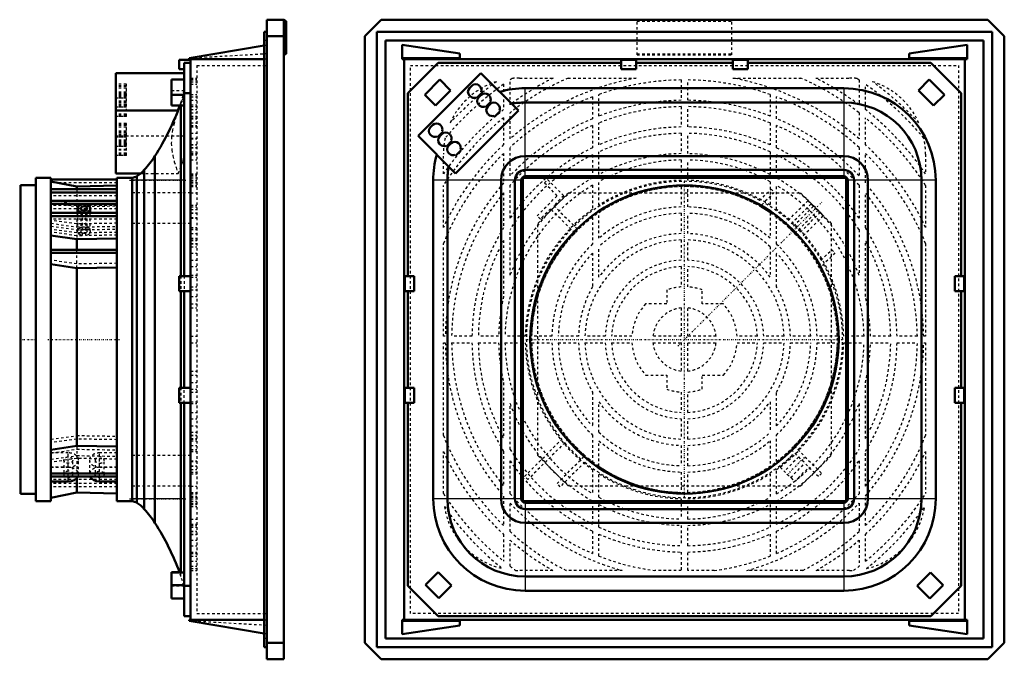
# Model space of a CAD drawing. Header units: millimetres. Extents: x 0 to 863, y -19 to 596.
# Tile 4 of 4: x 475 to 863, y 136 to 388. Entities that reach past the tile are written whole.
import ezdxf

# ---------------------------------------------------------------- set-up
doc = ezdxf.new("R2010")
doc.units = ezdxf.units.MM
doc.linetypes.add('Center', pattern=[1.5, 0.45, -0.5, 0.05, -0.5])
doc.linetypes.add('Dashed', pattern=[2, 1, -1])
for name, color, linetype, lineweight in [('AM_0', 7, 'Continuous', 50), ('AM_4', 3, 'Continuous', 25), ('AM_7', 7, 'Center', 25), ('AM_9', 6, 'Dashed', 25)]:
    doc.layers.add(name, color=color, linetype=linetype, lineweight=lineweight)

# ---------------------------------------------------------------- blocks, each defined once
blk = doc.blocks.new('4_EF250_115R5_0__0_in_EF250_115R5_0__1300')
at = {"layer": 'AM_0'}
for p, q in [((579.2, 387.6), (572.5, 387.6)), ((572.5, 387.6), (572.5, 135.6)), ((579.2, 387.6), (579.2, 135.6)), ((579.2, 387.5), (580.2, 387)), ((580.2, 387), (580.2, 374.2)), ((572.5, 382.85), (571.5, 382.85)), ((571.5, 382.85), (571.5, 140.35)), ((579.2, 381.1), (572.5, 381.1)), ((542, 372.5), (571.5, 377.49)), ((542, 372.1), (542, 372.5)), ((580.2, 374.2), (579.2, 373.7)), ((538, 371.83), (542.5, 371.83)), ((538, 368.1), (538, 371.83)), ((540, 370.6), (540, 286.58)), ((540, 370.6), (542.5, 370.6)), ((571.5, 372.1), (542, 372.1)), ((542.5, 372.1), (542.5, 151.1)), ((513, 366.56), (513, 327.01)), ((513, 366.56), (540, 366.56)), ((540, 368.1), (538, 368.1)), ((535, 363.97), (535, 353.74)), ((535, 363.97), (540, 363.97)), ((535, 357.98), (540, 357.98)), ((540, 358.6), (542.5, 358.6)), ((535, 353.74), (540, 353.74)), ((538.72, 286.58), (538.72, 353.74)), ((513, 351.76), (537.53, 351.76)), ((528.46, 189.33), (528.46, 333.87)), ((513, 327.01), (522.85, 327.01)), ((521.32, 197.28), (521.32, 325.92)), ((524.25, 194.81), (524.25, 328.39)), ((481.5, 322.35), (475.5, 322.35)), ((475.5, 322.35), (475.5, 200.85)), ((481.5, 325.35), (487.5, 325.35)), ((481.5, 325.35), (481.5, 197.85)), ((487.5, 325.35), (487.5, 197.85)), ((513.5, 324.6), (487.5, 324.6)), ((497.68, 321.85), (487.5, 323.91)), ((513.5, 322.21), (497.68, 321.85)), ((513.5, 197.85), (513.5, 325.35)), ((513.5, 325.35), (519.5, 325.35)), ((519.5, 325.35), (519.5, 197.85)), ((513.5, 320.85), (487.5, 320.85)), ((513.5, 319.58), (487.5, 319.58)), ((497.68, 321.85), (497.68, 320.85)), ((513.5, 316.26), (487.5, 316.26)), ((513.5, 314.99), (487.5, 314.99)), ((513.5, 311.52), (487.5, 311.52)), ((498, 313.22), (498, 311.52)), ((503, 311.52), (503, 313.22)), ((513.5, 310.25), (487.5, 310.25)), ((487.5, 302.59), (497.68, 301.13)), ((497.68, 301.13), (513.5, 301.38)), ((497.68, 301.13), (497.68, 296.96)), ((513.5, 296.96), (487.5, 296.96)), ((513.5, 295.69), (487.5, 295.69)), ((487.5, 291.24), (497.68, 289.71)), ((497.68, 289.71), (513.5, 289.98)), ((497.68, 289.71), (497.68, 219.64)), ((538, 286.58), (538, 280.62)), ((538, 286.58), (542.5, 286.58)), ((538, 280.62), (542.5, 280.62)), ((538.72, 280.62), (538.72, 242.58)), ((540, 280.62), (540, 242.58)), ((538, 242.58), (542.5, 242.58)), ((538, 236.62), (538, 242.58)), ((538, 236.62), (542.5, 236.62)), ((538.72, 169.77), (538.72, 236.62)), ((540, 236.62), (540, 152.6)), ((497.68, 219.64), (487.5, 218.18)), ((513.5, 219.38), (497.68, 219.64)), ((513.5, 208.84), (487.5, 208.84)), ((513.5, 207.57), (487.5, 207.57)), ((487.5, 205.62), (494.33, 205.62)), ((497.68, 206.9), (497.68, 201.35)), ((506.67, 205.62), (513.5, 205.62)), ((475.5, 200.85), (481.5, 200.85)), ((481.5, 197.85), (487.5, 197.85)), ((487.5, 199.28), (497.68, 201.35)), ((497.68, 201.35), (513.5, 200.99)), ((513.5, 197.85), (519.5, 197.85)), ((535, 169.91), (538.11, 169.91)), ((535, 169.91), (535, 159.54)), ((535, 169.77), (540, 169.77)), ((535, 164.76), (540, 164.76)), ((540, 164.6), (542.5, 164.6)), ((535, 159.54), (540, 159.54)), ((540, 152.6), (542.5, 152.6)), ((542, 150.7), (542, 151.1)), ((542, 151.1), (571.5, 151.1)), ((571.5, 145.71), (542, 150.7)), ((572.5, 140.35), (571.5, 140.35)), ((579.2, 142.1), (572.5, 142.1)), ((579.2, 135.6), (572.5, 135.6))]:
    blk.add_line(p, q, dxfattribs=at)
for centre, radius, start, end in [((441.24, 389.36), 103.37, 327.5353, 339.8466), ((486.65, 361.65), 50.2, 318.5095, 326.4013), ((519.38, 328.9), 3.56, 271.8376, 303.0293), ((515.25, 336.08), 11.83, 300.8717, 319.485), ((519.38, 194.3), 3.56, 56.9707, 88.1624), ((515.25, 187.12), 11.83, 40.515, 59.1283), ((486.65, 161.55), 50.2, 33.5987, 41.4905), ((441.24, 133.84), 103.38, 20.3397, 32.4647)]:
    blk.add_arc(centre, radius, start, end, dxfattribs=at)
for centre, major_axis, start_param, end_param in [((500.5, 313.22), (-2.5, 0), 1.854284, 7.570494), ((494.33, 208.45), (4, 0), 4.712389, 5.965726), ((506.67, 208.45), (4, 0), 3.459052, 4.712389)]:
    blk.add_ellipse(centre, major_axis=major_axis, ratio=0.707107, start_param=start_param, end_param=end_param, dxfattribs=at)
blk.add_ellipse((500.5, 313.22), major_axis=(-1.2, 0), ratio=0.707107, dxfattribs=at)
at = {"layer": 'AM_4'}
for p, q in [((540, 324.34), (519.5, 324.34)), ((494.33, 205.62), (494.33, 207.57)), ((506.67, 205.62), (506.67, 207.57)), ((540, 198.86), (519.5, 198.86))]:
    blk.add_line(p, q, dxfattribs=at)
at = {"layer": 'AM_7'}
for p, q in [((518.47, 324.34), (541.02, 324.34)), ((475.17, 261.6), (482.32, 261.6)), ((486.2, 261.6), (514.8, 261.6)), ((518.47, 198.86), (541.02, 198.86))]:
    blk.add_line(p, q, dxfattribs=at)
at = {"layer": 'AM_9'}
for p, q in [((572.5, 379.35), (571.5, 379.35)), ((571.5, 377.49), (572.5, 377.66)), ((542, 372.5), (572.5, 374.25)), ((545, 369.6), (545, 153.6)), ((545, 369.6), (572.5, 369.6)), ((572.5, 372.1), (571.5, 372.1)), ((517.2, 362.16), (513, 362.16)), ((517.2, 361.54), (513, 361.54)), ((517.2, 361.33), (513, 361.33)), ((517.2, 349.48), (517.2, 362.16)), ((535, 363.97), (540, 363.97)), ((542.5, 364.6), (545, 364.6)), ((542.5, 364.46), (545, 364.46)), ((542.5, 363.89), (545, 363.89)), ((542.5, 363.84), (545, 363.84)), ((542.5, 363.18), (545, 363.18)), ((542.5, 362.17), (545, 362.17)), ((517.2, 360.62), (513, 360.62)), ((517.2, 359.09), (513, 359.09)), ((517.2, 358.82), (513, 358.82)), ((517.2, 358.55), (513, 358.55)), ((517.2, 357.93), (513, 357.93)), ((517.2, 357.72), (513, 357.72)), ((517.2, 357.65), (513, 357.65)), ((517.2, 357.44), (513, 357.44)), ((517.2, 357.02), (513, 357.02)), ((517.2, 356.97), (513, 356.97)), ((535, 359.73), (540, 359.73)), ((535, 359.73), (540, 359.73)), ((535, 357.98), (540, 357.98)), ((542.5, 358.12), (545, 358.12)), ((542.5, 357.21), (545, 357.21)), ((513, 356.82), (517.2, 356.82)), ((517.2, 356.7), (513, 356.7)), ((517.2, 355.48), (513, 355.48)), ((517.2, 355.21), (513, 355.21)), ((517.2, 354.94), (513, 354.94)), ((517.2, 354.33), (513, 354.33)), ((517.2, 354.12), (513, 354.12)), ((517.2, 354.05), (513, 354.05)), ((517.2, 353.83), (513, 353.83)), ((517.2, 353.41), (513, 353.41)), ((517.2, 353.36), (513, 353.36)), ((513, 353.22), (517.2, 353.22)), ((517.2, 353.09), (513, 353.09)), ((535, 353.74), (540, 353.74)), ((538.72, 354.49), (537.58, 351.76)), ((538.72, 353.74), (538.72, 354.97)), ((542.5, 355.84), (545, 355.84)), ((542.5, 354.1), (545, 354.1)), ((542.5, 353.34), (545, 353.34)), ((517.2, 351.87), (513, 351.87)), ((517.2, 351.61), (513, 351.61)), ((517.2, 350.44), (513, 350.44)), ((517.2, 350.23), (513, 350.23)), ((517.2, 349.75), (513, 349.75)), ((513, 349.61), (517.2, 349.61)), ((517.2, 349.48), (513, 349.48)), ((537.53, 351.76), (537.58, 351.76)), ((542.5, 352.19), (545, 352.19)), ((542.5, 350.96), (545, 350.96)), ((542.5, 349.6), (545, 349.6)), ((517.2, 346.76), (513, 346.76)), ((517.2, 346.14), (513, 346.14)), ((517.2, 345.93), (513, 345.93)), ((517.2, 334.08), (517.2, 346.76)), ((542.5, 348.98), (545, 348.98)), ((542.5, 348.6), (545, 348.6)), ((542.5, 346.97), (545, 346.97)), ((542.5, 346.92), (545, 346.92)), ((542.5, 345.88), (545, 345.88)), ((542.5, 345.34), (545, 345.34)), ((517.2, 345.22), (513, 345.22)), ((517.2, 343.69), (513, 343.69)), ((517.2, 343.42), (513, 343.42)), ((517.2, 343.15), (513, 343.15)), ((517.2, 342.53), (513, 342.53)), ((517.2, 342.32), (513, 342.32)), ((517.2, 342.25), (513, 342.25)), ((517.2, 342.04), (513, 342.04)), ((513, 341.81), (540, 341.81)), ((517.2, 341.62), (513, 341.62)), ((517.2, 341.57), (513, 341.57)), ((513, 341.42), (517.2, 341.42)), ((542.5, 342.84), (545, 342.84)), ((517.2, 341.3), (513, 341.3)), ((517.2, 340.08), (513, 340.08)), ((517.2, 339.81), (513, 339.81)), ((517.2, 339.54), (513, 339.54)), ((517.2, 338.93), (513, 338.93)), ((517.2, 338.72), (513, 338.72)), ((517.2, 338.65), (513, 338.65)), ((517.2, 338.43), (513, 338.43)), ((517.2, 338.01), (513, 338.01)), ((517.2, 337.96), (513, 337.96)), ((513, 337.82), (517.2, 337.82)), ((517.2, 337.69), (513, 337.69)), ((542.5, 340.93), (545, 340.93)), ((542.5, 340.63), (545, 340.63)), ((542.5, 338.38), (545, 338.38)), ((542.5, 338.25), (545, 338.25)), ((517.2, 336.47), (513, 336.47)), ((517.2, 336.21), (513, 336.21)), ((517.2, 335.04), (513, 335.04)), ((517.2, 334.83), (513, 334.83)), ((517.2, 334.35), (513, 334.35)), ((513, 334.21), (517.2, 334.21)), ((517.2, 334.08), (513, 334.08)), ((542.5, 337.29), (545, 337.29)), ((542.5, 337.1), (545, 337.1)), ((542.5, 335.51), (545, 335.51)), ((542.5, 334.94), (545, 334.94)), ((542.5, 334.84), (545, 334.84)), ((542.5, 334.6), (545, 334.6)), ((542.5, 334.31), (545, 334.31)), ((537.58, 327.01), (538.72, 329.74)), ((542.5, 332.34), (545, 332.34)), ((522.85, 327.01), (537.58, 327.01)), ((542.5, 326.85), (545, 326.85)), ((542.5, 326.61), (545, 326.61)), ((542.5, 326.07), (545, 326.07)), ((513.5, 323.33), (487.5, 323.33)), ((542.5, 325.25), (545, 325.25)), ((542.5, 324.34), (545, 324.34)), ((542.5, 323.78), (545, 323.78)), ((542.5, 323.3), (545, 323.3)), ((542.5, 322.36), (545, 322.36)), ((542.5, 322.32), (545, 322.32)), ((513.5, 318.25), (487.5, 318.25)), ((497.68, 320.85), (497.68, 301.13)), ((542.5, 319.35), (519.5, 319.35)), ((542.5, 321.84), (545, 321.84)), ((542.5, 319.4), (545, 319.4)), ((497.68, 314.89), (487.5, 316.41)), ((487.5, 315.5), (497.68, 313.98)), ((513.5, 314.36), (487.5, 314.36)), ((499.95, 314.92), (497.68, 314.89)), ((497.68, 313.98), (513.5, 314.25)), ((513.5, 315.15), (500.9, 314.94)), ((542.5, 314.5), (545, 314.5)), ((513.5, 313.09), (487.5, 313.09)), ((498, 311.52), (498, 304.21)), ((499.3, 313.22), (499.3, 304.23)), ((499.8, 311.52), (499.8, 302.5)), ((499.8, 311.52), (501.2, 311.52)), ((501.2, 302.53), (501.2, 311.52)), ((501.7, 304.27), (501.7, 313.22)), ((503, 304.28), (503, 311.52)), ((542.5, 313.83), (545, 313.83)), ((542.5, 312.82), (545, 312.82)), ((542.5, 311.51), (545, 311.51)), ((542.5, 311.33), (545, 311.33)), ((513.5, 310.33), (487.5, 310.33)), ((513.5, 309.06), (487.5, 309.06)), ((497.68, 307.13), (487.5, 308.6)), ((487.5, 307.4), (497.68, 305.93)), ((513.5, 307.39), (497.68, 307.13)), ((542.5, 307.35), (519.5, 307.35)), ((542.5, 309.72), (545, 309.72)), ((542.5, 309.43), (545, 309.43)), ((487.5, 306.29), (497.68, 304.83)), ((497.68, 303.56), (487.5, 305.02)), ((497.68, 302.47), (487.5, 303.93)), ((497.68, 305.93), (513.5, 306.19)), ((497.68, 304.83), (513.5, 305.09)), ((513.5, 303.81), (497.68, 303.56)), ((513.5, 302.72), (501.2, 302.53)), ((542.5, 305.73), (545, 305.73)), ((542.5, 305.62), (545, 305.62)), ((542.5, 304.9), (545, 304.9)), ((542.5, 303.33), (545, 303.33)), ((499.8, 302.5), (497.68, 302.47)), ((542.5, 301.49), (545, 301.49)), ((542.5, 300.83), (545, 300.83)), ((542.5, 300.65), (545, 300.65)), ((542.5, 299.42), (545, 299.42)), ((542.5, 299.23), (545, 299.23)), ((497.68, 289.71), (497.68, 296.96)), ((542.5, 298.15), (545, 298.15)), ((542.5, 295.67), (545, 295.67)), ((497.68, 291.36), (487.5, 292.87)), ((513.5, 291.62), (497.68, 291.36)), ((542.5, 292.82), (545, 292.82)), ((542.5, 290.32), (545, 290.32)), ((538.72, 286.58), (538.72, 280.62)), ((540, 286.58), (540, 280.62)), ((542.5, 286.88), (545, 286.88)), ((542.5, 286.18), (545, 286.18)), ((542.5, 282.31), (545, 282.31)), ((542.5, 281.13), (545, 281.13)), ((542.5, 278.6), (545, 278.6)), ((542.5, 275.6), (545, 275.6)), ((542.5, 274.04), (545, 274.04)), ((542.5, 262.85), (545, 262.85)), ((542.5, 260.35), (545, 260.35)), ((542.5, 249.16), (545, 249.16)), ((542.5, 247.6), (545, 247.6)), ((542.5, 244.6), (545, 244.6)), ((538.72, 242.58), (538.72, 236.62)), ((540, 236.62), (540, 242.58)), ((542.5, 242.07), (545, 242.07)), ((542.5, 240.89), (545, 240.89)), ((542.5, 237.02), (545, 237.02)), ((542.5, 236.32), (545, 236.32)), ((542.5, 232.88), (545, 232.88)), ((542.5, 230.37), (545, 230.37)), ((542.5, 227.53), (545, 227.53)), ((542.5, 225.05), (545, 225.05)), ((487.5, 222.29), (497.68, 223.76)), ((497.68, 222.37), (487.5, 220.91)), ((497.68, 223.76), (513.5, 223.51)), ((513.5, 222.12), (497.68, 222.37)), ((542.5, 223.97), (545, 223.97)), ((542.5, 223.78), (545, 223.78)), ((542.5, 222.55), (545, 222.55)), ((542.5, 222.37), (545, 222.37)), ((542.5, 221.71), (545, 221.71)), ((487.71, 216.93), (497.68, 218.37)), ((497.68, 219.64), (497.68, 206.9)), ((497.68, 218.37), (513.5, 218.11)), ((542.5, 219.87), (545, 219.87)), ((542.5, 218.3), (545, 218.3)), ((542.5, 217.58), (545, 217.58)), ((542.5, 217.47), (545, 217.47)), ((487.5, 214.4), (497.68, 215.87)), ((497.68, 214.71), (487.5, 213.24)), ((494.33, 216.93), (487.71, 216.93)), ((492.58, 214.1), (492.58, 208.45)), ((494.33, 207.57), (494.33, 216.93)), ((496.08, 208.45), (496.08, 214.1)), ((497.68, 215.87), (513.5, 215.61)), ((513.5, 214.46), (497.68, 214.71)), ((498.33, 208.45), (498.33, 214.1)), ((502.67, 214.1), (502.67, 208.45)), ((504.92, 214.1), (504.92, 208.45)), ((513.5, 216.93), (506.67, 216.93)), ((506.67, 207.57), (506.67, 216.93)), ((508.42, 208.45), (508.42, 214.1)), ((542.5, 215.85), (519.5, 215.85)), ((542.5, 213.77), (545, 213.77)), ((542.5, 213.47), (545, 213.47)), ((494.33, 211.28), (487.5, 211.28)), ((487.5, 211.28), (494.33, 211.28)), ((513.5, 211.28), (506.67, 211.28)), ((506.67, 211.28), (513.5, 211.28)), ((542.5, 211.86), (545, 211.86)), ((542.5, 211.69), (545, 211.69)), ((542.5, 210.38), (545, 210.38)), ((513.5, 207.65), (487.5, 207.65)), ((513.5, 206.38), (487.5, 206.38)), ((542.5, 209.36), (545, 209.36)), ((542.5, 208.7), (545, 208.7)), ((513.5, 204.87), (487.5, 204.87)), ((513.5, 203.6), (487.5, 203.6)), ((542.5, 203.85), (519.5, 203.85)), ((542.5, 203.79), (545, 203.79)), ((542.5, 201.36), (545, 201.36)), ((542.5, 200.87), (545, 200.87)), ((542.5, 200.84), (545, 200.84)), ((542.5, 199.9), (545, 199.9)), ((542.5, 199.42), (545, 199.42)), ((542.5, 198.86), (545, 198.86)), ((542.5, 197.95), (545, 197.95)), ((542.5, 197.13), (545, 197.13)), ((542.5, 196.59), (545, 196.59)), ((542.5, 195.79), (545, 195.79)), ((542.5, 190.86), (545, 190.86)), ((542.5, 188.88), (545, 188.88)), ((542.5, 188.36), (545, 188.36)), ((542.5, 188.26), (545, 188.26)), ((542.5, 187.69), (545, 187.69)), ((542.5, 186.1), (545, 186.1)), ((542.5, 185.91), (545, 185.91)), ((542.5, 184.95), (545, 184.95)), ((542.5, 184.81), (545, 184.81)), ((542.5, 182.57), (545, 182.57)), ((542.5, 180.36), (545, 180.36)), ((542.5, 177.86), (545, 177.86)), ((542.5, 177.31), (545, 177.31)), ((542.5, 176.28), (545, 176.28)), ((542.5, 174.21), (545, 174.21)), ((542.5, 172.23), (545, 172.23)), ((542.5, 171.35), (545, 171.35)), ((538.11, 169.91), (540, 169.91)), ((538.72, 168.23), (538.72, 169.77)), ((542.5, 170.64), (545, 170.64)), ((542.5, 170.6), (545, 170.6)), ((535, 164.9), (540, 164.9)), ((535, 164.69), (540, 164.69)), ((535, 164.55), (540, 164.55)), ((535, 159.68), (540, 159.68)), ((545, 153.6), (572.5, 153.6)), ((572.5, 148.95), (541.99, 150.7)), ((571.5, 151.1), (572.5, 151.1)), ((572.5, 145.54), (571.5, 145.71)), ((572.5, 143.85), (571.5, 143.85))]:
    blk.add_line(p, q, dxfattribs=at)
for points in [[(540, 359.17), (539.82, 357.99), (539.55, 356.82), (539.18, 355.65), (538.72, 354.49)], [(537.58, 351.76), (536.73, 349.24), (535.98, 346.72), (535.38, 344.17), (535.01, 341.54), (534.91, 338.9), (535.11, 336.26), (535.52, 333.93), (536.1, 331.61), (536.8, 329.3), (537.58, 327.01)], [(538.72, 329.74), (539.17, 330.88), (539.54, 332.04), (539.82, 333.23), (540, 334.42)], [(498, 304.2), (498.12, 304.75), (498.51, 305.27), (499.12, 305.67), (499.89, 305.92), (500.73, 305.97), (501.54, 305.84), (502.23, 305.53), (502.73, 305.07), (502.98, 304.51), (503, 304.29)], [(499.8, 302.5), (499.22, 302.68), (498.58, 303.06), (498.16, 303.58), (498, 304.16), (498, 304.2)], [(499.3, 304.23), (499.3, 304.28), (499.39, 304.56), (499.61, 304.8), (499.93, 304.98), (500.31, 305.07), (500.71, 305.08), (501.09, 304.99), (501.4, 304.81), (501.61, 304.58), (501.7, 304.3), (501.7, 304.27)], [(499.8, 303.54), (499.52, 303.74), (499.34, 304), (499.3, 304.23)], [(501.7, 304.27), (501.65, 304.02), (501.47, 303.76), (501.18, 303.55), (500.81, 303.42), (500.41, 303.39), (500.02, 303.45), (499.8, 303.54)], [(503, 304.29), (502.94, 303.92), (502.64, 303.36), (502.09, 302.89), (501.36, 302.57), (501.2, 302.53)], [(487.71, 216.93), (487.68, 216.74), (487.5, 215.83)]]:
    blk.add_lwpolyline(points, dxfattribs=at)
for centre, radius, start, end in [((518.72, 362.46), 21.36, 339.4858, 355.009), ((441.24, 389.36), 103.37, 339.8466, 340.571), ((441.24, 133.84), 103.37, 19.429, 20.3397), ((518.72, 160.74), 21.36, 4.991, 20.5142)]:
    blk.add_arc(centre, radius, start, end, dxfattribs=at)
for centre in [(494.33, 214.1), (506.67, 208.45)]:
    blk.add_ellipse(centre, major_axis=(1.75, 0), ratio=0.707107, dxfattribs=at)
for centre, major_axis, start_param, end_param in [((494.33, 214.1), (4, 0), 6.283185, 7.853982), ((494.33, 214.1), (4, 0), 4.712389, 6.283185), ((506.67, 214.1), (4, 0), 1.570796, 3.141593), ((506.67, 214.1), (4, 0), 3.141593, 4.712389), ((506.67, 214.1), (1.75, 0), 4.712389, 9.424778), ((506.67, 214.1), (1.75, 0), 3.141593, 4.712389), ((494.33, 208.45), (1.75, 0), 1.570796, 3.141593), ((494.33, 208.45), (4, 0), 5.965726, 7.853982), ((494.33, 208.45), (1.75, 0), 0, 1.570796), ((506.67, 208.45), (4, 0), 1.570796, 3.459052), ((494.33, 208.45), (1.75, 0), 3.141593, 6.283185)]:
    blk.add_ellipse(centre, major_axis=major_axis, ratio=0.707107, start_param=start_param, end_param=end_param, dxfattribs=at)
blk = doc.blocks.new('5_EF250_115R5_0__0_in_EF250_115R5_0__1300')
at = {"layer": 'AM_0'}
for p, q in [((611.1, 381.1), (617.6, 387.6)), ((617.6, 387.6), (856.6, 387.6)), ((856.6, 387.6), (863.1, 381.1)), ((611.1, 142.1), (611.1, 381.1)), ((615.85, 382.85), (858.35, 382.85)), ((615.85, 140.35), (615.85, 382.85)), ((858.35, 382.85), (858.35, 140.35)), ((863.1, 381.1), (863.1, 142.1)), ((619.35, 379.35), (854.85, 379.35)), ((619.35, 143.85), (619.35, 379.35)), ((648.6, 374.25), (625.8, 377.66)), ((625.8, 372.1), (625.8, 377.66)), ((848.4, 377.66), (825.6, 374.25)), ((848.4, 372.1), (848.4, 377.66)), ((854.85, 379.35), (854.85, 143.85)), ((648.6, 372.5), (625.8, 372.5)), ((648.6, 372.1), (648.6, 374.25)), ((825.6, 372.1), (825.6, 374.25)), ((848.4, 372.5), (825.6, 372.5)), ((848.4, 372.1), (625.8, 372.1)), ((626.6, 151.1), (626.6, 372.1)), ((628.1, 358.6), (640.1, 370.6)), ((640.1, 370.6), (712.12, 370.6)), ((712.12, 371.83), (718.08, 371.83)), ((712.12, 368.1), (712.12, 371.83)), ((718.08, 368.1), (718.08, 371.83)), ((718.08, 370.6), (756.12, 370.6)), ((756.12, 368.1), (756.12, 371.83)), ((762.08, 371.83), (756.12, 371.83)), ((762.08, 368.1), (762.08, 371.83)), ((762.08, 370.6), (834.1, 370.6)), ((834.1, 370.6), (846.1, 358.6)), ((847.6, 372.1), (847.6, 151.1)), ((632.14, 341.81), (656.89, 366.56)), ((656.89, 366.56), (671.69, 351.76)), ((712.12, 368.1), (718.08, 368.1)), ((762.08, 368.1), (756.12, 368.1)), ((634.73, 357.98), (640.71, 363.97)), ((640.71, 363.97), (644.96, 359.73)), ((653.33, 361.54), (652.41, 360.62)), ((656.52, 361.33), (656.3, 361.54)), ((829.24, 359.73), (833.48, 363.97)), ((833.48, 363.97), (839.47, 357.98)), ((628.1, 286.58), (628.1, 358.6)), ((638.97, 353.74), (634.73, 357.98)), ((644.96, 359.73), (638.97, 353.74)), ((652.41, 357.65), (652.63, 357.44)), ((654.87, 356.97), (655.14, 356.7)), ((655.14, 356.7), (657.26, 358.82)), ((656.94, 357.93), (656.02, 357.02)), ((657.26, 358.82), (656.99, 359.09)), ((660.12, 357.72), (659.91, 357.93)), ((674.35, 360.6), (799.84, 360.6)), ((835.23, 353.74), (829.24, 359.73)), ((839.47, 357.98), (835.23, 353.74)), ((846.1, 358.6), (846.1, 286.58)), ((656.02, 354.05), (656.23, 353.83)), ((658.47, 353.36), (658.74, 353.09)), ((658.74, 353.09), (660.86, 355.21)), ((660.55, 354.33), (659.63, 353.41)), ((660.86, 355.21), (660.6, 355.48)), ((663.73, 354.12), (663.52, 354.33)), ((674.35, 354.97), (799.84, 354.97)), ((671.69, 351.76), (646.94, 327.01)), ((659.63, 350.44), (659.84, 350.23)), ((662.08, 349.75), (662.35, 349.48)), ((662.35, 349.48), (664.47, 351.61)), ((664.47, 351.61), (664.2, 351.87)), ((637.93, 346.14), (637.01, 345.22)), ((641.12, 345.93), (640.9, 346.14)), ((646.94, 327.01), (632.14, 341.81)), ((637.01, 342.25), (637.23, 342.04)), ((639.47, 341.57), (639.74, 341.3)), ((639.74, 341.3), (641.86, 343.42)), ((641.54, 342.53), (640.62, 341.62)), ((641.86, 343.42), (641.59, 343.69)), ((644.72, 342.32), (644.51, 342.53)), ((640.62, 338.65), (640.83, 338.43)), ((643.07, 337.96), (643.34, 337.69)), ((643.34, 337.69), (645.46, 339.81)), ((645.15, 338.93), (644.23, 338.01)), ((645.46, 339.81), (645.2, 340.08)), ((648.33, 338.72), (648.12, 338.93)), ((644.23, 335.04), (644.44, 334.83)), ((646.68, 334.35), (646.95, 334.08)), ((646.95, 334.08), (649.07, 336.21)), ((649.07, 336.21), (648.8, 336.47)), ((674.35, 333.87), (799.84, 333.87)), ((674.35, 328.39), (799.84, 328.39)), ((674.35, 325.92), (799.84, 325.92)), ((638.1, 324.34), (638.1, 198.86)), ((643.73, 324.34), (643.73, 198.86)), ((664.83, 324.34), (664.83, 198.86)), ((670.31, 324.34), (670.31, 198.86)), ((672.78, 324.34), (672.78, 198.86)), ((673.35, 325.35), (800.85, 325.35)), ((673.35, 197.85), (673.35, 325.35)), ((800.85, 325.35), (800.85, 197.85)), ((801.42, 324.34), (801.42, 198.86)), ((803.89, 324.34), (803.89, 198.86)), ((809.37, 324.34), (809.37, 198.86)), ((830.47, 324.34), (830.47, 198.86)), ((836.1, 324.34), (836.1, 198.86)), ((626.87, 286.58), (630.6, 286.58)), ((626.87, 286.58), (626.87, 280.62)), ((630.6, 286.58), (630.6, 280.62)), ((843.6, 286.58), (847.33, 286.58)), ((843.6, 286.58), (843.6, 280.62)), ((847.33, 286.58), (847.33, 280.62)), ((626.87, 280.62), (630.6, 280.62)), ((628.1, 242.58), (628.1, 280.62)), ((843.6, 280.62), (847.33, 280.62)), ((846.1, 280.62), (846.1, 242.58)), ((626.87, 242.58), (630.6, 242.58)), ((626.87, 236.62), (626.87, 242.58)), ((630.6, 236.62), (630.6, 242.58)), ((843.6, 242.58), (847.33, 242.58)), ((843.6, 236.62), (843.6, 242.58)), ((847.33, 236.62), (847.33, 242.58)), ((626.87, 236.62), (630.6, 236.62)), ((628.1, 164.6), (628.1, 236.62)), ((843.6, 236.62), (847.33, 236.62)), ((846.1, 236.62), (846.1, 164.6)), ((800.85, 197.85), (673.35, 197.85)), ((674.35, 197.28), (799.84, 197.28)), ((674.35, 194.81), (799.84, 194.81)), ((674.35, 189.33), (799.84, 189.33)), ((635.04, 164.9), (640.05, 169.91)), ((640.05, 169.91), (645.27, 164.69)), ((674.35, 168.23), (799.84, 168.23)), ((828.78, 164.55), (834.01, 169.77)), ((834.01, 169.77), (839.02, 164.76)), ((640.1, 152.6), (628.1, 164.6)), ((640.26, 159.68), (635.04, 164.9)), ((645.27, 164.69), (640.26, 159.68)), ((833.79, 159.54), (828.78, 164.55)), ((839.02, 164.76), (833.79, 159.54)), ((846.1, 164.6), (834.1, 152.6)), ((674.35, 162.6), (799.84, 162.6)), ((834.1, 152.6), (640.1, 152.6)), ((848.4, 151.1), (625.8, 151.1)), ((625.8, 145.54), (625.8, 151.1)), ((648.6, 150.7), (625.8, 150.7)), ((648.6, 148.95), (625.8, 145.54)), ((648.6, 148.95), (648.6, 151.1)), ((825.6, 148.95), (825.6, 151.1)), ((848.4, 150.7), (825.6, 150.7)), ((848.4, 145.54), (825.6, 148.95)), ((848.4, 145.54), (848.4, 151.1)), ((854.85, 143.85), (619.35, 143.85)), ((617.6, 135.6), (611.1, 142.1)), ((858.35, 140.35), (615.85, 140.35)), ((863.1, 142.1), (856.6, 135.6)), ((856.6, 135.6), (617.6, 135.6))]:
    blk.add_line(p, q, dxfattribs=at)
blk.add_circle((737.1, 261.6), 60.75, dxfattribs=at)
for centre, radius, start, end in [((654.82, 360.06), 2.1, 45, 135), ((655.03, 359.84), 2.1, 338.8762, 45), ((653.9, 359.14), 2.1, 135, 225), ((654.11, 358.92), 2.1, 225, 291.1238), ((657.51, 355.53), 2.1, 135, 225), ((658.42, 356.45), 2.1, 45, 135), ((658.64, 356.24), 2.1, 338.8762, 45), ((674.35, 324.34), 36.26, 90, 106.1395), ((799.84, 324.34), 36.26, 360, 90), ((657.72, 355.32), 2.1, 225, 291.1238), ((661.11, 351.92), 2.1, 135, 225), ((662.03, 352.84), 2.1, 45, 135), ((662.24, 352.63), 2.1, 338.8762, 45), ((674.35, 324.34), 30.63, 90, 100.1543), ((799.84, 324.34), 30.63, 0, 90), ((661.32, 351.71), 2.1, 225, 291.1238), ((639.42, 344.66), 2.1, 45, 135), ((639.63, 344.44), 2.1, 338.8762, 45), ((638.5, 343.74), 2.1, 135, 225), ((638.71, 343.52), 2.1, 225, 291.1238), ((642.11, 340.13), 2.1, 135, 225), ((643.02, 341.05), 2.1, 45, 135), ((643.24, 340.84), 2.1, 338.8762, 45), ((642.32, 339.92), 2.1, 225, 291.1238), ((645.71, 336.52), 2.1, 135, 225), ((646.63, 337.44), 2.1, 45, 135), ((646.84, 337.23), 2.1, 338.8762, 45), ((674.35, 324.34), 36.26, 163.8598, 180), ((645.92, 336.31), 2.1, 225, 291.1238), ((674.35, 324.34), 9.53, 90, 180), ((799.84, 324.34), 9.53, 0, 90), ((674.35, 324.34), 30.63, 169.8448, 180), ((674.35, 324.34), 4.05, 90, 180), ((674.35, 324.34), 1.58, 90, 180), ((799.84, 324.34), 4.05, 360, 90), ((799.84, 324.34), 1.58, 360, 90), ((674.35, 198.86), 36.26, 180, 270), ((674.35, 198.86), 30.63, 180, 270), ((674.35, 198.86), 9.53, 180, 270), ((674.35, 198.86), 4.05, 180, 270), ((674.35, 198.86), 1.58, 180, 270), ((799.84, 198.86), 36.26, 270, 360), ((799.84, 198.86), 30.63, 270, 0), ((799.84, 198.86), 9.53, 270, 0), ((799.84, 198.86), 4.05, 270, 0), ((799.84, 198.86), 1.58, 270, 0)]:
    blk.add_arc(centre, radius, start, end, dxfattribs=at)
at = {"layer": 'AM_4'}
for p, q in [((674.35, 325.35), (674.35, 360.6)), ((799.84, 360.6), (799.84, 325.35)), ((673.35, 324.34), (638.1, 324.34)), ((836.1, 324.34), (800.85, 324.34)), ((673.35, 198.86), (638.1, 198.86)), ((674.35, 197.85), (674.35, 162.6)), ((799.84, 197.85), (799.84, 162.6)), ((836.1, 198.86), (800.85, 198.86))]:
    blk.add_line(p, q, dxfattribs=at)
at = {"layer": 'AM_7'}
for p, q in [((737.1, 197.81), (737.1, 325.39)), ((734.52, 259.02), (791.3, 315.8)), ((673.31, 261.6), (800.89, 261.6)), ((784.27, 215.06), (777.35, 208.13))]:
    blk.add_line(p, q, dxfattribs=at)
at = {"layer": 'AM_9'}
for p, q in [((718.42, 373.7), (718.42, 387.5)), ((755.78, 387.5), (718.42, 387.5)), ((718.42, 387), (755.78, 387)), ((755.78, 373.7), (755.78, 387.5)), ((718.42, 374.2), (755.78, 374.2)), ((718.42, 373.7), (755.78, 373.7)), ((629.1, 153.6), (629.1, 369.6)), ((629.1, 369.6), (845.1, 369.6)), ((845.1, 369.6), (845.1, 153.6)), ((665.85, 362.17), (665.85, 352.19)), ((668.35, 354.1), (668.35, 363.89)), ((672.1, 364.6), (685.39, 364.6)), ((691.23, 364.6), (718.03, 364.6)), ((735.85, 363.84), (735.85, 355.84)), ((738.35, 355.84), (738.35, 363.84)), ((756.17, 364.6), (782.96, 364.6)), ((788.8, 364.6), (802.1, 364.6)), ((805.85, 363.89), (805.85, 354.1)), ((808.35, 352.19), (808.35, 362.17)), ((700.85, 357.21), (700.85, 348.6)), ((703.35, 349.6), (703.35, 358.12)), ((770.85, 358.12), (770.85, 349.6)), ((773.35, 348.6), (773.35, 357.21)), ((735.85, 353.34), (735.85, 345.34)), ((738.35, 345.34), (738.35, 353.34)), ((668.35, 340.63), (668.35, 350.96)), ((805.85, 350.96), (805.85, 340.63)), ((665.85, 348.98), (665.85, 338.38)), ((700.85, 345.88), (700.85, 337.1)), ((703.35, 338.25), (703.35, 346.92)), ((770.85, 346.92), (770.85, 338.25)), ((773.35, 337.1), (773.35, 345.88)), ((808.35, 338.38), (808.35, 348.98)), ((735.85, 342.84), (735.85, 334.84)), ((738.35, 334.84), (738.35, 342.84)), ((642.1, 326.85), (642.1, 334.6)), ((665.85, 334.94), (665.85, 323.3)), ((668.35, 326.07), (668.35, 337.29)), ((700.85, 334.31), (700.85, 325.25)), ((703.35, 326.61), (703.35, 335.51)), ((770.85, 335.51), (770.85, 326.61)), ((773.35, 325.25), (773.35, 334.31)), ((805.85, 337.29), (805.85, 326.07)), ((808.35, 323.3), (808.35, 334.94)), ((832.1, 334.6), (832.1, 326.85)), ((735.85, 332.34), (735.85, 324.34)), ((738.35, 324.34), (738.35, 332.34)), ((642.1, 305.73), (642.1, 322.32)), ((668.35, 309.43), (668.35, 322.36)), ((681.88, 323.33), (683.15, 324.6)), ((686.95, 318.25), (681.88, 323.33)), ((683.15, 324.6), (689.5, 318.25)), ((700.85, 322.36), (700.85, 312.82)), ((703.35, 314.5), (703.35, 323.78)), ((770.85, 323.78), (770.85, 314.5)), ((773.35, 312.82), (773.35, 322.36)), ((805.85, 322.36), (805.85, 309.43)), ((832.1, 322.32), (832.1, 305.73)), ((665.85, 319.4), (665.85, 305.62)), ((679.03, 310.33), (686.95, 318.25)), ((679.35, 307.35), (691.35, 319.35)), ((689.5, 318.25), (685.61, 314.36)), ((691.35, 319.35), (782.85, 319.35)), ((735.85, 321.84), (735.85, 313.83)), ((738.35, 313.83), (738.35, 321.84)), ((765.21, 314.89), (771.18, 320.85)), ((772.45, 319.58), (766.86, 313.98)), ((771.18, 320.85), (772.45, 319.58)), ((782.85, 319.35), (794.85, 307.35)), ((808.35, 305.62), (808.35, 319.4)), ((685.61, 314.36), (695.14, 304.83)), ((776.55, 307.13), (785.68, 316.26)), ((786.95, 314.99), (777.9, 305.93)), ((786.95, 314.99), (777.94, 305.98)), ((785.68, 316.26), (791.69, 310.25)), ((684.34, 313.09), (680.31, 309.06)), ((693.86, 303.56), (684.34, 313.09)), ((703.35, 301.49), (703.35, 311.51)), ((735.85, 311.33), (735.85, 303.33)), ((738.35, 303.33), (738.35, 311.33)), ((770.85, 311.51), (770.85, 301.49)), ((787.87, 314.07), (778.89, 305.09)), ((780.59, 303.39), (789.57, 312.37)), ((781.36, 302.47), (790.41, 311.52)), ((680.31, 309.06), (679.03, 310.33)), ((679.35, 215.85), (679.35, 307.35)), ((700.85, 309.72), (700.85, 299.23)), ((773.35, 299.23), (773.35, 309.72)), ((791.69, 310.25), (782.57, 301.13)), ((794.85, 307.35), (794.85, 215.85)), ((668.35, 286.88), (668.35, 304.9)), ((805.85, 304.9), (805.85, 286.88)), ((642.1, 262.85), (642.1, 299.42)), ((665.85, 300.65), (665.85, 278.6)), ((735.85, 300.83), (735.85, 292.82)), ((738.35, 292.82), (738.35, 300.83)), ((808.35, 278.6), (808.35, 300.65)), ((832.1, 299.42), (832.1, 262.85)), ((700.85, 295.67), (700.85, 282.31)), ((703.35, 286.18), (703.35, 298.15)), ((770.85, 298.15), (770.85, 286.18)), ((773.35, 282.31), (773.35, 295.67)), ((789.48, 291.36), (795.08, 296.96)), ((796.35, 295.69), (790.38, 289.71)), ((795.08, 296.96), (796.35, 295.69)), ((735.85, 290.32), (735.85, 282.31)), ((738.35, 282.31), (738.35, 290.32)), ((730.1, 281.13), (730.1, 275.6)), ((744.1, 275.6), (744.1, 281.13)), ((730.1, 275.6), (721.78, 275.6)), ((752.41, 275.6), (744.1, 275.6)), ((735.85, 274.04), (735.85, 262.85)), ((738.35, 262.85), (738.35, 274.04)), ((642.86, 262.85), (642.1, 262.85)), ((642.1, 223.78), (642.1, 260.35)), ((642.1, 260.35), (642.86, 260.35)), ((653.36, 262.85), (645.36, 262.85)), ((645.36, 260.35), (653.36, 260.35)), ((663.86, 262.85), (655.86, 262.85)), ((655.86, 260.35), (663.86, 260.35)), ((674.36, 262.85), (666.36, 262.85)), ((666.36, 260.35), (674.36, 260.35)), ((684.86, 262.85), (676.86, 262.85)), ((676.86, 260.35), (684.86, 260.35)), ((695.37, 262.85), (687.36, 262.85)), ((687.36, 260.35), (695.37, 260.35)), ((705.87, 262.85), (697.87, 262.85)), ((697.87, 260.35), (705.87, 260.35)), ((716.39, 262.85), (708.38, 262.85)), ((708.38, 260.35), (716.39, 260.35)), ((735.85, 262.85), (724.66, 262.85)), ((724.66, 260.35), (735.85, 260.35)), ((735.85, 260.35), (735.85, 249.16)), ((749.54, 262.85), (738.35, 262.85)), ((738.35, 260.35), (749.54, 260.35)), ((738.35, 249.16), (738.35, 260.35)), ((765.82, 262.85), (757.81, 262.85)), ((757.81, 260.35), (765.82, 260.35)), ((776.33, 262.85), (768.32, 262.85)), ((768.32, 260.35), (776.33, 260.35)), ((786.83, 262.85), (778.83, 262.85)), ((778.83, 260.35), (786.83, 260.35)), ((797.34, 262.85), (789.33, 262.85)), ((789.33, 260.35), (797.34, 260.35)), ((807.84, 262.85), (799.84, 262.85)), ((799.84, 260.35), (807.84, 260.35)), ((818.34, 262.85), (810.34, 262.85)), ((810.34, 260.35), (818.34, 260.35)), ((828.84, 262.85), (820.84, 262.85)), ((820.84, 260.35), (828.84, 260.35)), ((832.1, 262.85), (831.34, 262.85)), ((831.34, 260.35), (832.1, 260.35)), ((832.1, 260.35), (832.1, 223.78)), ((665.85, 244.6), (665.85, 222.55)), ((721.78, 247.6), (730.1, 247.6)), ((730.1, 247.6), (730.1, 242.07)), ((744.1, 242.07), (744.1, 247.6)), ((744.1, 247.6), (752.41, 247.6)), ((808.35, 222.55), (808.35, 244.6)), ((700.85, 240.89), (700.85, 227.53)), ((735.85, 240.89), (735.85, 232.88)), ((738.35, 232.88), (738.35, 240.89)), ((773.35, 227.53), (773.35, 240.89)), ((703.35, 225.05), (703.35, 237.02)), ((770.85, 237.02), (770.85, 225.05)), ((668.35, 218.3), (668.35, 236.32)), ((805.85, 236.32), (805.85, 218.3)), ((735.85, 230.37), (735.85, 222.37)), ((738.35, 222.37), (738.35, 230.37)), ((674.1, 207.65), (690.21, 223.76)), ((691.37, 222.37), (675.37, 206.38)), ((700.85, 223.97), (700.85, 213.47)), ((703.35, 211.69), (703.35, 221.71)), ((770.85, 221.71), (770.85, 211.69)), ((773.35, 213.47), (773.35, 223.97)), ((642.1, 200.87), (642.1, 217.47)), ((665.85, 217.58), (665.85, 203.79)), ((735.85, 219.87), (735.85, 211.86)), ((738.35, 211.86), (738.35, 219.87)), ((789.86, 207.57), (779.06, 218.37)), ((780.33, 219.64), (791.13, 208.84)), ((808.35, 203.79), (808.35, 217.58)), ((832.1, 217.47), (832.1, 200.87)), ((668.35, 200.84), (668.35, 213.77)), ((691.35, 203.85), (679.35, 215.85)), ((686.88, 204.87), (697.87, 215.87)), ((699.26, 214.71), (688.15, 203.6)), ((774.83, 211.28), (780.49, 216.93)), ((782.08, 215.34), (776.43, 209.69)), ((794.85, 215.85), (782.85, 203.85)), ((805.85, 213.77), (805.85, 200.84)), ((700.85, 210.38), (700.85, 200.84)), ((773.35, 200.84), (773.35, 210.38)), ((774.83, 211.28), (780.49, 205.62)), ((778.9, 207.21), (784.56, 212.87)), ((780.49, 205.62), (786.15, 211.28)), ((675.37, 206.38), (674.1, 207.65)), ((703.35, 199.42), (703.35, 208.7)), ((735.85, 209.36), (735.85, 201.36)), ((738.35, 201.36), (738.35, 209.36)), ((770.85, 208.7), (770.85, 199.42)), ((791.13, 208.84), (789.86, 207.57)), ((688.15, 203.6), (686.88, 204.87)), ((782.85, 203.85), (691.35, 203.85)), ((665.85, 199.9), (665.85, 188.26)), ((700.85, 197.95), (700.85, 188.88)), ((735.85, 198.86), (735.85, 190.86)), ((738.35, 190.86), (738.35, 198.86)), ((773.35, 188.88), (773.35, 197.95)), ((808.35, 188.26), (808.35, 199.9)), ((668.35, 185.91), (668.35, 197.13)), ((703.35, 187.69), (703.35, 196.59)), ((770.85, 196.59), (770.85, 187.69)), ((805.85, 197.13), (805.85, 185.91)), ((735.85, 188.36), (735.85, 180.36)), ((738.35, 180.36), (738.35, 188.36)), ((665.85, 184.81), (665.85, 174.21)), ((668.35, 172.23), (668.35, 182.57)), ((700.85, 186.1), (700.85, 177.31)), ((703.35, 176.28), (703.35, 184.95)), ((770.85, 184.95), (770.85, 176.28)), ((773.35, 177.31), (773.35, 186.1)), ((805.85, 182.57), (805.85, 172.23)), ((808.35, 174.21), (808.35, 184.81)), ((735.85, 177.86), (735.85, 170.6)), ((738.35, 170.6), (738.35, 177.86)), ((685.22, 170.6), (672.1, 170.6)), ((712.56, 170.6), (690.47, 170.6)), ((735.85, 170.6), (725.39, 170.6)), ((748.81, 170.6), (738.35, 170.6)), ((783.72, 170.6), (761.63, 170.6)), ((802.1, 170.6), (788.98, 170.6)), ((845.1, 153.6), (629.1, 153.6))]:
    blk.add_line(p, q, dxfattribs=at)
for points in [[(777.94, 305.98), (777.95, 305.97), (778.12, 305.84), (778.48, 305.53), (778.98, 305.07), (779.56, 304.51), (780.15, 303.92), (780.68, 303.36), (781.11, 302.89), (781.39, 302.57), (781.42, 302.53)], [(781.4, 302.5), (781.22, 302.68), (780.84, 303.06), (780.33, 303.58), (779.75, 304.16), (779.16, 304.75), (778.63, 305.27), (778.22, 305.67), (777.99, 305.92), (777.94, 305.98)], [(780.42, 303.54), (780.21, 303.74), (779.96, 304), (779.67, 304.28), (779.4, 304.56), (779.16, 304.8), (778.98, 304.98), (778.9, 305.07), (778.89, 305.09)], [(778.91, 305.08), (779.01, 304.99), (779.2, 304.81), (779.45, 304.58), (779.73, 304.3), (780.01, 304.02), (780.26, 303.76), (780.45, 303.55), (780.56, 303.42)], [(780.59, 303.39), (780.58, 303.39), (780.51, 303.45), (780.42, 303.54)]]:
    blk.add_lwpolyline(points, dxfattribs=at)
for centre, radius, start, end in [((737.1, 261.6), 123.25, 125.3165, 139.9344), ((672.1, 334.6), 30, 107.7163, 155.6482), ((737.1, 261.6), 125.75, 126.1212, 137.2432), ((737.1, 261.6), 115.25, 116.6569, 126.6217), ((737.1, 261.6), 112.75, 114.0028, 127.5719), ((737.1, 261.6), 104.75, 100.4878, 131.0202), ((737.1, 261.6), 123.25, 123.43, 123.9044), ((672.1, 334.6), 30, 90, 95.5485), ((737.1, 261.6), 102.25, 90.7005, 109.2732), ((737.1, 261.6), 102.25, 70.7268, 89.2995), ((737.1, 261.6), 104.75, 48.9798, 79.5122), ((737.1, 261.6), 112.75, 52.4281, 65.9972), ((737.1, 261.6), 115.25, 53.3783, 63.3431), ((802.1, 334.6), 30, 84.4515, 90), ((737.1, 261.6), 123.25, 56.0956, 56.57), ((737.1, 261.6), 123.25, 40.0656, 54.6835), ((802.1, 334.6), 30, 24.3518, 72.2837), ((737.1, 261.6), 125.75, 42.7568, 53.8788), ((737.1, 261.6), 102.25, 110.7642, 132.2504), ((737.1, 261.6), 102.25, 47.7496, 69.2358), ((737.1, 261.6), 94.25, 90.7599, 110.983), ((737.1, 261.6), 91.75, 90.7806, 111.5829), ((737.1, 261.6), 94.25, 69.017, 89.2401), ((737.1, 261.6), 91.75, 68.4171, 89.2194), ((737.1, 261.6), 115.25, 128.1864, 145.5171), ((737.1, 261.6), 115.25, 34.4829, 51.8136), ((737.1, 261.6), 112.75, 129.1926, 147.4127), ((737.1, 261.6), 94.25, 112.6199, 136.8397), ((737.1, 261.6), 91.75, 113.2719, 138.5314), ((737.1, 261.6), 83.75, 90.8552, 113.7649), ((737.1, 261.6), 83.75, 66.2351, 89.1448), ((737.1, 261.6), 94.25, 43.1603, 67.3801), ((737.1, 261.6), 91.75, 41.4686, 66.7281), ((737.1, 261.6), 112.75, 32.5873, 50.8074), ((737.1, 261.6), 81.25, 90.8815, 114.5435), ((737.1, 261.6), 81.25, 65.4565, 89.1185), ((672.1, 334.6), 30, 167.8159, 180), ((737.1, 261.6), 104.75, 132.8586, 155.0833), ((737.1, 261.6), 104.75, 24.9167, 47.1414), ((802.1, 334.6), 30, 360, 12.1841), ((737.1, 261.6), 102.25, 134.1725, 158.2942), ((737.1, 261.6), 83.75, 115.6477, 145.1745), ((737.1, 261.6), 81.25, 116.4972, 147.7958), ((737.1, 261.6), 73.25, 90.9778, 117.4356), ((737.1, 261.6), 73.25, 62.5644, 89.0222), ((737.1, 261.6), 83.75, 34.8255, 64.3523), ((737.1, 261.6), 81.25, 32.2042, 63.5028), ((737.1, 261.6), 102.25, 21.7058, 45.8275), ((737.1, 261.6), 70.75, 91.0123, 118.4917), ((737.1, 261.6), 70.75, 61.5083, 88.9877), ((737.1, 261.6), 94.25, 139.11, 179.2401), ((737.1, 261.6), 70.75, 120.8217, 178.9877), ((737.1, 261.6), 73.25, 119.6619, 159.8122), ((674.35, 324.34), 1.01, 90, 180), ((737.1, 261.6), 62.32, 61.5976, 134.1723), ((737.1, 261.6), 60.61, 62.0796, 134.149), ((737.1, 261.6), 62.75, 91.1414, 122.5373), ((737.1, 261.6), 62.75, 57.4627, 88.8586), ((737.1, 261.6), 73.25, 20.1878, 60.3381), ((737.1, 261.6), 70.75, 1.0123, 59.1783), ((799.84, 324.34), 1.01, 0, 90), ((737.1, 261.6), 94.25, 0.7599, 40.89), ((737.1, 261.6), 91.75, 140.9473, 179.2194), ((737.1, 261.6), 60.25, 62.1847, 134.1439), ((737.1, 261.6), 60.25, 91.1888, 124.0673), ((737.1, 261.6), 60.25, 55.9327, 88.8112), ((737.1, 261.6), 91.75, 0.7806, 39.0527), ((737.1, 261.6), 60.61, 49.0688, 60.3076), ((737.1, 261.6), 62.32, 48.957, 59.8781), ((737.1, 261.6), 62.75, 125.2882, 178.8586), ((737.1, 261.6), 52.25, 91.3708, 130.2357), ((737.1, 261.6), 49.75, 91.4397, 132.7181), ((737.1, 261.6), 52.25, 49.7643, 88.6292), ((737.1, 261.6), 49.75, 47.2819, 88.5603), ((737.1, 261.6), 60.25, 49.0931, 60.4012), ((737.1, 261.6), 62.75, 1.1414, 54.7118), ((737.1, 261.6), 60.25, 126.9889, 178.8112), ((737.1, 261.6), 60.25, 1.1888, 53.0111), ((737.1, 261.6), 62.32, 42.7926, 47.2995), ((737.1, 261.6), 83.75, 148.2929, 179.1448), ((737.1, 261.6), 62.32, 135.8274, 219.1052), ((737.1, 261.6), 60.61, 135.8507, 218.9384), ((737.1, 261.6), 60.25, 135.8558, 218.9021), ((737.1, 261.6), 41.75, 91.7157, 143.9383), ((737.1, 261.6), 41.75, 36.0617, 88.2843), ((737.1, 261.6), 60.25, 42.7168, 47.3785), ((737.1, 261.6), 60.61, 42.7303, 47.3644), ((737.1, 261.6), 62.32, 30.1243, 41.1352), ((737.1, 261.6), 83.75, 0.8552, 31.7071), ((737.1, 261.6), 81.25, 151.2734, 179.1185), ((737.1, 261.6), 52.25, 133.9301, 178.6292), ((737.1, 261.6), 39.25, 91.825, 178.175), ((737.1, 261.6), 39.25, 1.825, 88.175), ((737.1, 261.6), 52.25, 1.3708, 46.0699), ((737.1, 261.6), 60.25, 29.6013, 41.0024), ((737.1, 261.6), 60.61, 29.6949, 41.0261), ((737.1, 261.6), 81.25, 0.8815, 28.7266), ((737.1, 261.6), 49.75, 136.7728, 178.5603), ((737.1, 261.6), 49.75, 1.4397, 43.2272), ((737.1, 261.6), 31.25, 92.2924, 177.7076), ((737.1, 261.6), 31.25, 2.2924, 87.7076), ((737.1, 261.6), 62.32, 315.8274, 28.4048), ((737.1, 261.6), 28.75, 92.4919, 177.5081), ((737.1, 261.6), 28.75, 2.4919, 87.5081), ((737.1, 261.6), 60.25, 315.8558, 27.8179), ((737.1, 261.6), 60.61, 315.8507, 27.9229), ((737.1, 261.6), 41.75, 150.2575, 178.2843), ((737.1, 261.6), 20.75, 93.4536, 109.7155), ((737.1, 261.6), 20.75, 70.2845, 86.5464), ((737.1, 261.6), 41.75, 1.7157, 29.7425), ((737.1, 261.6), 73.25, 166.5803, 179.0222), ((737.1, 261.6), 20.75, 137.5692, 176.5464), ((737.1, 261.6), 20.75, 3.4536, 42.4308), ((737.1, 261.6), 73.25, 0.9778, 13.4197), ((737.1, 261.6), 12.5, 95.7392, 174.2608), ((737.1, 261.6), 12.5, 5.7392, 84.2608), ((737.1, 261.6), 94.25, 180.7599, 220.89), ((737.1, 261.6), 91.75, 180.7806, 219.0527), ((737.1, 261.6), 83.75, 180.8552, 211.7071), ((737.1, 261.6), 81.25, 180.8815, 208.7266), ((737.1, 261.6), 73.25, 180.9778, 193.4197), ((737.1, 261.6), 70.75, 181.0123, 239.1783), ((737.1, 261.6), 62.75, 181.1414, 234.7118), ((737.1, 261.6), 60.25, 181.1888, 233.0111), ((737.1, 261.6), 52.25, 181.3708, 226.0699), ((737.1, 261.6), 49.75, 181.4397, 223.2272), ((737.1, 261.6), 41.75, 181.7157, 209.7425), ((737.1, 261.6), 39.25, 181.825, 268.175), ((737.1, 261.6), 31.25, 182.2924, 267.7076), ((737.1, 261.6), 28.75, 182.4919, 267.5081), ((737.1, 261.6), 20.75, 183.4536, 222.4308), ((737.1, 261.6), 12.5, 185.7392, 264.2608), ((737.1, 261.6), 31.25, 272.2924, 357.7076), ((737.1, 261.6), 39.25, 271.825, 358.175), ((737.1, 261.6), 28.75, 272.4919, 357.5081), ((737.1, 261.6), 12.5, 275.7392, 354.2608), ((737.1, 261.6), 20.75, 317.5692, 356.5464), ((737.1, 261.6), 70.75, 300.8217, 358.9877), ((737.1, 261.6), 60.25, 306.9889, 358.8112), ((737.1, 261.6), 62.75, 305.2882, 358.8586), ((737.1, 261.6), 41.75, 330.2575, 358.2843), ((737.1, 261.6), 49.75, 316.7728, 358.5603), ((737.1, 261.6), 52.25, 313.9301, 358.6292), ((737.1, 261.6), 94.25, 319.11, 359.2401), ((737.1, 261.6), 83.75, 328.2929, 359.1448), ((737.1, 261.6), 91.75, 320.9473, 359.2194), ((737.1, 261.6), 73.25, 346.5803, 359.0222), ((737.1, 261.6), 81.25, 331.2734, 359.1185), ((737.1, 261.6), 20.75, 250.2845, 266.5464), ((737.1, 261.6), 20.75, 273.4536, 289.7155), ((737.1, 261.6), 41.75, 216.0617, 268.2843), ((737.1, 261.6), 41.75, 271.7157, 323.9383), ((737.1, 261.6), 73.25, 200.1878, 240.3381), ((737.1, 261.6), 73.25, 299.6619, 339.8122), ((737.1, 261.6), 49.75, 227.2819, 268.5603), ((737.1, 261.6), 49.75, 271.4397, 312.7181), ((737.1, 261.6), 102.25, 201.7058, 225.8275), ((737.1, 261.6), 60.61, 220.6472, 229.3526), ((737.1, 261.6), 60.25, 220.6211, 229.3786), ((737.1, 261.6), 52.25, 229.7643, 268.6292), ((737.1, 261.6), 52.25, 271.3708, 310.2357), ((737.1, 261.6), 102.25, 314.1725, 338.2942), ((737.1, 261.6), 104.75, 204.9167, 227.1414), ((737.1, 261.6), 81.25, 212.2042, 243.5028), ((737.1, 261.6), 62.32, 220.7667, 229.233), ((737.1, 261.6), 60.61, 231.0613, 314.149), ((737.1, 261.6), 60.25, 231.0976, 314.1439), ((737.1, 261.6), 81.25, 296.4972, 327.7958), ((737.1, 261.6), 104.75, 312.8586, 335.0833), ((737.1, 261.6), 83.75, 214.8255, 244.3523), ((737.1, 261.6), 62.32, 230.8946, 312.7324), ((737.1, 261.6), 83.75, 295.6477, 325.1745), ((737.1, 261.6), 60.25, 235.9327, 268.8112), ((737.1, 261.6), 60.25, 271.1888, 304.0673), ((737.1, 261.6), 62.75, 237.4627, 268.8586), ((737.1, 261.6), 62.75, 271.1414, 302.5373), ((737.1, 261.6), 112.75, 212.5873, 230.8074), ((737.1, 261.6), 91.75, 221.4686, 246.7281), ((674.35, 198.86), 1.01, 180, 270), ((737.1, 261.6), 70.75, 241.5083, 268.9877), ((737.1, 261.6), 70.75, 271.0123, 298.4917), ((737.1, 261.6), 91.75, 293.2719, 318.5314), ((799.84, 198.86), 1.01, 270, 360), ((737.1, 261.6), 112.75, 309.1926, 327.4127), ((672.1, 200.6), 30, 189.23, 257.1334), ((737.1, 261.6), 115.25, 214.8225, 231.5409), ((737.1, 261.6), 94.25, 223.1603, 254.9098), ((737.1, 261.6), 73.25, 242.5644, 269.0222), ((737.1, 261.6), 73.25, 270.9778, 297.4356), ((737.1, 261.6), 94.25, 285.0902, 316.8397), ((802.1, 200.6), 30, 282.8666, 350.77), ((737.1, 261.6), 115.25, 308.4591, 325.1775), ((737.1, 261.6), 81.25, 245.4565, 269.1185), ((737.1, 261.6), 81.25, 270.8815, 294.5435), ((737.1, 261.6), 102.25, 227.7496, 242.8702), ((737.1, 261.6), 104.75, 228.9798, 240.312), ((737.1, 261.6), 83.75, 246.2351, 269.1448), ((737.1, 261.6), 83.75, 270.8552, 293.7649), ((737.1, 261.6), 102.25, 297.1298, 312.2504), ((737.1, 261.6), 104.75, 299.688, 311.0202), ((737.1, 261.6), 91.75, 248.4171, 262.669), ((737.1, 261.6), 91.75, 277.331, 291.5829), ((737.1, 261.6), 112.75, 232.4281, 233.775), ((737.1, 261.6), 112.75, 306.225, 307.5719), ((672.1, 200.6), 30, 266.8843, 270), ((802.1, 200.6), 30, 270, 273.1157)]:
    blk.add_arc(centre, radius, start, end, dxfattribs=at)

msp = doc.modelspace()

# ---------------------------------------------------------------- block references
for name in ['4_EF250_115R5_0__0_in_EF250_115R5_0__1300', '5_EF250_115R5_0__0_in_EF250_115R5_0__1300']:
    msp.add_blockref(name, (0, 0))

doc.saveas('drawing.dxf')
